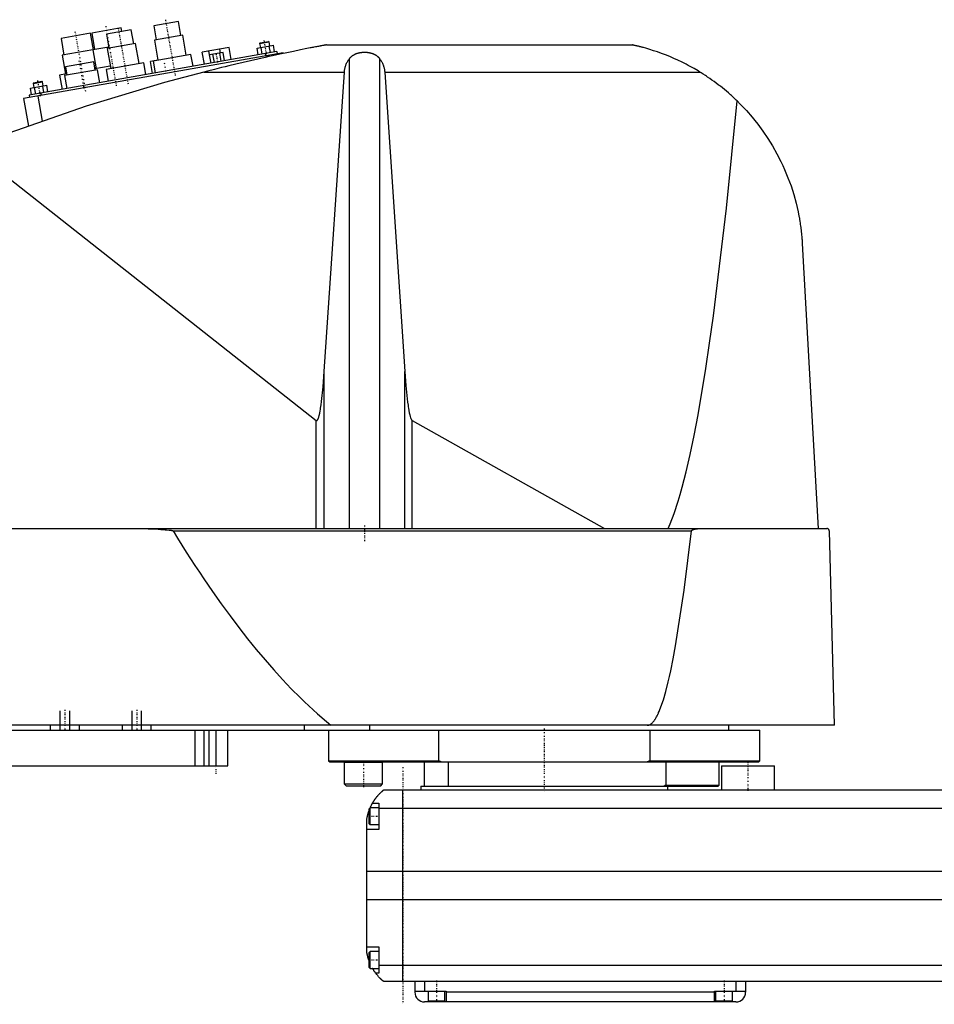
# Model space of a CAD drawing. Extents: x -1056 to 181, y -136 to 715.
# Tile 2 of 4: x -819 to -437, y -82 to 329. Entities that reach past the tile are written whole.
import ezdxf

# ---------------------------------------------------------------- set-up
doc = ezdxf.new("R2010")
doc.units = 0
doc.linetypes.add('CENTER', pattern=[1.5, 0.45, -0.5, 0.05, -0.5])
for name, color, linetype in [('AM_0', 7, 'CONTINUOUS'), ('AM_10', 7, 'CONTINUOUS'), ('AM_7', 7, 'CENTER')]:
    doc.layers.add(name, color=color, linetype=linetype)

msp = doc.modelspace()

# ---------------------------------------------------------------- linework, layer by layer
at = {"layer": 'AM_0', "color": 7, "linetype": 'CONTINUOUS'}
for p, q in [((-776.55, 325.6), (-788.86, 323.43)), ((-772.35, 324.82), (-782.69, 323)), ((-776.29, 324.13), (-776.55, 325.6)), ((-771.3, 318.91), (-772.35, 324.82)), ((-752.65, 328.29), (-762.99, 326.47)), ((-762.99, 326.47), (-761.95, 320.56)), ((-751.61, 322.39), (-752.65, 328.29)), ((-789.35, 323.35), (-801.66, 321.18)), ((-801.66, 321.18), (-800.44, 314.28)), ((-788.13, 316.45), (-789.35, 323.35)), ((-788.86, 323.43), (-787.64, 316.54)), ((-782.69, 323), (-781.65, 317.09)), ((-750.87, 322.52), (-762.69, 320.43)), ((-749.39, 314.15), (-750.87, 322.52)), ((-781.73, 317.58), (-788.38, 316.41)), ((-770.57, 319.04), (-782.38, 316.96)), ((-782.38, 316.96), (-780.91, 308.59)), ((-769.09, 310.67), (-770.57, 319.04)), ((-762.69, 320.43), (-761.21, 312.06)), ((-731.49, 317.4), (-742.71, 315.42)), ((-735.14, 315.14), (-735.42, 316.71)), ((-730.6, 312.38), (-731.49, 317.4)), ((-719.87, 317.12), (-713.05, 318.32)), ((-719.39, 314.36), (-719.87, 317.12)), ((-718.79, 319.08), (-714.85, 319.78)), ((-718.58, 319.37), (-718.79, 319.08)), ((-718.79, 319.08), (-718.48, 317.36)), ((-718.58, 319.37), (-715.14, 319.98)), ((-717.68, 314.66), (-718.17, 317.42)), ((-714.85, 319.78), (-715.14, 319.98)), ((-714.54, 318.06), (-714.85, 319.78)), ((-714.27, 315.26), (-714.75, 318.02)), ((-712.56, 315.56), (-713.05, 318.32)), ((-690.94, 318.5), (-563.33, 318.5)), ((-708.96, 315.18), (-817.29, 296.08)), ((-711.6, 315.73), (-815, 297.5)), ((-788.37, 316.41), (-801.18, 314.15)), ((-801.18, 314.15), (-799.79, 306.27)), ((-788.38, 316.41), (-786.99, 308.53)), ((-747.42, 314.49), (-763.18, 311.71)), ((-746.56, 309.57), (-747.42, 314.49)), ((-741.83, 310.4), (-742.71, 315.42)), ((-739.06, 310.89), (-739.95, 315.91)), ((-733.98, 315.34), (-739.67, 314.34)), ((-739.06, 310.89), (-739.67, 314.34)), ((-737.64, 311.14), (-738.24, 314.59)), ((-734.79, 311.64), (-735.4, 315.09)), ((-733.37, 311.89), (-733.98, 315.34)), ((-716.52, 314.86), (-716.35, 313.88)), ((-714.87, 314.14), (-714.78, 313.64)), ((-711.6, 315.73), (-711.42, 314.75)), ((-708.96, 315.18), (-708.91, 314.91)), ((-681.34, 116.6), (-681.34, 312.71)), ((-668.66, 116.6), (-668.66, 312.71)), ((-788, 311.4), (-799.82, 309.32)), ((-799.82, 309.32), (-799.21, 305.87)), ((-787.4, 307.95), (-788, 311.4)), ((-781.08, 309.57), (-787.49, 308.44)), ((-767.12, 311.02), (-782.88, 308.24)), ((-766.25, 306.1), (-767.12, 311.02)), ((-761.23, 312.16), (-764.38, 311.6)), ((-763.49, 306.58), (-764.38, 311.6)), ((-763.18, 311.71), (-762.31, 306.79)), ((-761.6, 311.99), (-761.61, 312.09)), ((-799.31, 306.36), (-802.25, 305.84)), ((-802.25, 305.84), (-801.21, 299.93)), ((-786.41, 308.13), (-800.2, 305.69)), ((-800.2, 305.69), (-799.24, 300.28)), ((-785.46, 302.71), (-786.41, 308.13)), ((-782.88, 308.24), (-782.01, 303.32)), ((-742.03, 307.16), (-683.43, 307.16)), ((-691.83, 182.23), (-683.43, 307.16)), ((-666.57, 307.16), (-535.05, 307.16)), ((-666.57, 307.16), (-658.17, 182.23)), ((-814.41, 300.44), (-807.59, 301.64)), ((-813.93, 297.69), (-814.41, 300.44)), ((-813.33, 302.41), (-809.39, 303.1)), ((-813.12, 302.7), (-813.33, 302.41)), ((-813.33, 302.41), (-813.02, 300.69)), ((-813.12, 302.7), (-809.68, 303.31)), ((-812.22, 297.99), (-812.71, 300.74)), ((-809.39, 303.1), (-809.68, 303.31)), ((-809.08, 301.38), (-809.39, 303.1)), ((-808.81, 298.59), (-809.3, 301.34)), ((-807.1, 298.89), (-807.59, 301.64)), ((-817.29, 296.08), (-815.26, 284.59)), ((-815, 297.5), (-814.83, 296.52)), ((-811.38, 297.12), (-809.53, 286.63)), ((-810.08, 298.37), (-809.9, 297.38)), ((-839.33, 275.44), (-695.22, 161.75)), ((-492.34, 235.56), (-485.65, 116.6)), ((-691.83, 116.6), (-691.83, 182.23)), ((-658.17, 116.6), (-658.17, 182.23)), ((-695.22, 116.6), (-695.22, 161.75)), ((-655.15, 161.71), (-574.82, 116.6)), ((-655.15, 116.6), (-655.15, 161.71)), ((-1052.45, 116.6), (-482.05, 116.6)), ((-754.88, 115.63), (-538.61, 115.63)), ((-478.96, 34.5), (-481.05, 115.63)), ((-478.96, 34.5), (-1055.5, 34.5)), ((-806, 32.5), (-806, 34.5)), ((-794, 32.5), (-794, 34.5)), ((-776, 32.5), (-776, 34.5)), ((-764, 32.5), (-764, 34.5)), ((-700, 32.5), (-700, 34.5)), ((-672.83, 32.5), (-672.83, 34.5)), ((-523, 32.5), (-523, 34.5)), ((-1050, 32.5), (-510, 32.5)), ((-745.84, 32.5), (-745.84, 17.5)), ((-742, 32.5), (-742, 17.5)), ((-740, 32.5), (-740, 17.5)), ((-737, 32.5), (-737, 17.5)), ((-732, 17.5), (-732, 32.5)), ((-690, 32.5), (-690, 19.7)), ((-644.02, 19.7), (-644.02, 32.5)), ((-555.98, 32.5), (-555.98, 19.7)), ((-510, 19.7), (-510, 32.5)), ((-1040, 17.5), (-732, 17.5)), ((-690, 19.7), (-689.5, 19.2)), ((-690, 19.7), (-644.02, 19.7)), ((-689.5, 19.2), (-510.5, 19.2)), ((-683.37, 19.19), (-683.45, 19.1)), ((-683.45, 19.1), (-683.45, 10)), ((-683.45, 19.1), (-667.45, 19.1)), ((-667.45, 19.1), (-667.55, 19.2)), ((-667.45, 10), (-667.45, 19.1)), ((-650, 9), (-650, 19.2)), ((-642.99, 19.2), (-644.02, 19.7)), ((-640, 9), (-640, 19.2)), ((-555.98, 19.7), (-557.01, 19.2)), ((-555.98, 19.7), (-510, 19.7)), ((-549.28, 19.2), (-549.28, 9.5)), ((-527, 9.5), (-527, 19.2)), ((-526, 17.5), (-526, 7.5)), ((-526, 17.5), (-504, 17.5)), ((-510.5, 19.2), (-510, 19.7)), ((-504, 7.5), (-504, 17.5)), ((-683.45, 10), (-682.65, 9.2)), ((-683.45, 10), (-667.45, 10)), ((-682.65, 9.2), (-668.25, 9.2)), ((-668.25, 9.2), (-667.45, 10)), ((-651.5, 9), (-651.5, 7.5)), ((-651.5, 9), (-527.5, 9)), ((-549.28, 9.5), (-550, 9)), ((-549.28, 9.5), (-527, 9.5)), ((-548.5, 7.5), (-548.5, 9)), ((-527.5, 9), (-527, 9.5)), ((-667, 7.5), (83, 7.5)), ((-659, -72.5), (-659, 7.5)), ((-669, 0), (-672.6, 0)), ((-672.6, -7), (-672.6, 0)), ((-671.65, 2), (-669, 2)), ((-669, 2), (-669, -9)), ((-672.6, 0), (-673, -0.4)), ((-673, -6.6), (-673, -0.4)), ((85, -0.2), (-669, -0.2)), ((-674, -60.5), (-674, -4.5)), ((-673, -6.6), (-672.6, -7)), ((-672.6, -7), (-669, -7)), ((-669, -9), (-674, -9)), ((90, -26.54), (-674, -26.54)), ((90, -38.4), (-674, -38.4)), ((-674, -58), (-669, -58)), ((-672.6, -60), (-673, -60.4)), ((-673, -66.6), (-673, -60.4)), ((-669, -60), (-672.6, -60)), ((-672.6, -67), (-672.6, -60)), ((-669, -58), (-669, -69)), ((-673, -66.6), (-672.6, -67)), ((-672.6, -67), (-669, -67)), ((-669, -69), (-670.34, -69)), ((85, -65.78), (-669, -65.78)), ((83, -72.5), (-667, -72.5)), ((-654, -72.5), (-654, -77)), ((-650, -72.5), (-650, -76.5)), ((-520, -72.5), (-520, -76.5)), ((-516, -72.5), (-516, -77)), ((-654, -76.5), (-641, -76.5)), ((-648.5, -76.5), (-648.5, -80.5)), ((-641.5, -80.5), (-641.5, -76.5)), ((-641, -76.5), (-641, -81)), ((-529, -77), (-641, -77)), ((-529, -76.5), (-516, -76.5)), ((-529, -81), (-529, -76.5)), ((-528.5, -76.5), (-528.5, -80.5)), ((-521.5, -80.5), (-521.5, -76.5)), ((-520, -81), (-650, -81)), ((-648.5, -80.5), (-641.5, -80.5)), ((-645, -81), (-645, -80.5)), ((-528.5, -80.5), (-521.5, -80.5)), ((-525, -81), (-525, -80.5))]:
    msp.add_line(p, q, dxfattribs=at)
for points in [[(-690.94, 318.5, 0), (-690.94, 318.5, 0), (-690.94, 318.5, 0), (-690.94, 318.5, 0), (-690.95, 318.5, 0), (-690.95, 318.5, 0), (-690.96, 318.49, 0), (-690.98, 318.49, 0), (-691, 318.49, 0), (-691.02, 318.48, 0), (-691.04, 318.48, 0), (-691.05, 318.48, 0), (-691.06, 318.48, 0), (-691.09, 318.47, 0), (-691.12, 318.47, 0), (-691.15, 318.46, 0), (-691.19, 318.45, 0), (-691.22, 318.45, 0), (-691.24, 318.44, 0), (-691.26, 318.44, 0), (-691.3, 318.43, 0), (-691.35, 318.42, 0), (-691.37, 318.42, 0), (-691.39, 318.41, 0), (-691.44, 318.41, 0), (-691.48, 318.4, 0), (-691.51, 318.39, 0), (-691.53, 318.39, 0), (-691.58, 318.38, 0), (-691.64, 318.37, 0), (-691.69, 318.36, 0), (-691.74, 318.35, 0), (-691.8, 318.34, 0), (-691.83, 318.33, 0), (-691.86, 318.33, 0), (-691.91, 318.32, 0), (-691.97, 318.31, 0), (-692.03, 318.29, 0), (-692.08, 318.28, 0), (-692.14, 318.27, 0), (-692.17, 318.27, 0), (-692.2, 318.26, 0), (-692.26, 318.25, 0), (-692.32, 318.24, 0), (-692.53, 318.2, 0), (-692.91, 318.13, 0), (-693.31, 318.05, 0), (-693.52, 318.01, 0), (-693.73, 317.97, 0), (-694.16, 317.89, 0), (-694.6, 317.8, 0), (-695.06, 317.71, 0), (-695.52, 317.63, 0), (-695.99, 317.53, 0), (-696.22, 317.49, 0), (-696.46, 317.44, 0), (-696.93, 317.35, 0), (-697.41, 317.26, 0), (-697.64, 317.21, 0), (-699.05, 316.93, 0), (-701.78, 316.39, 0), (-704.59, 315.81, 0), (-707.47, 315.21, 0), (-710.41, 314.59, 0), (-713.39, 313.95, 0), (-714.9, 313.62, 0), (-716.41, 313.28, 0), (-719.46, 312.6, 0), (-722.52, 311.91, 0), (-725.58, 311.19, 0), (-728.64, 310.47, 0), (-731.68, 309.74, 0), (-733.19, 309.37, 0), (-734.69, 309.01, 0), (-737.67, 308.27, 0), (-740.59, 307.53, 0), (-742.03, 307.16, 0)], [(-535.05, 307.16, 0), (-535.83, 307.64, 0), (-537.44, 308.58, 0), (-539.09, 309.5, 0), (-539.92, 309.95, 0), (-540.77, 310.4, 0), (-542.47, 311.26, 0), (-544.2, 312.08, 0), (-545.93, 312.87, 0), (-547.66, 313.61, 0), (-549.37, 314.3, 0), (-550.23, 314.63, 0), (-551.07, 314.95, 0), (-552.74, 315.54, 0), (-554.36, 316.09, 0), (-555.96, 316.59, 0), (-557.62, 317.08, 0), (-558.6, 317.35, 0), (-558.87, 317.42, 0), (-559.14, 317.5, 0), (-559.28, 317.53, 0), (-559.41, 317.57, 0), (-559.68, 317.64, 0), (-559.94, 317.7, 0), (-560.07, 317.74, 0), (-560.2, 317.77, 0), (-560.46, 317.83, 0), (-560.71, 317.9, 0), (-560.83, 317.93, 0), (-560.95, 317.96, 0), (-561.19, 318.01, 0), (-561.42, 318.07, 0), (-561.65, 318.12, 0), (-561.86, 318.17, 0), (-562.07, 318.22, 0), (-562.18, 318.24, 0), (-562.28, 318.27, 0), (-562.48, 318.31, 0), (-562.67, 318.36, 0), (-562.78, 318.38, 0), (-562.8, 318.39, 0), (-562.83, 318.39, 0), (-562.84, 318.39, 0), (-562.86, 318.4, 0), (-562.89, 318.4, 0), (-562.91, 318.41, 0), (-562.94, 318.41, 0), (-562.96, 318.42, 0), (-562.99, 318.42, 0), (-563, 318.43, 0), (-563.01, 318.43, 0), (-563.03, 318.44, 0), (-563.05, 318.44, 0), (-563.07, 318.44, 0), (-563.1, 318.45, 0), (-563.12, 318.45, 0), (-563.13, 318.46, 0), (-563.13, 318.46, 0), (-563.15, 318.46, 0), (-563.17, 318.47, 0), (-563.18, 318.47, 0), (-563.19, 318.47, 0), (-563.2, 318.47, 0), (-563.22, 318.48, 0), (-563.22, 318.48, 0), (-563.23, 318.48, 0), (-563.24, 318.48, 0), (-563.26, 318.48, 0), (-563.27, 318.49, 0), (-563.28, 318.49, 0), (-563.29, 318.49, 0), (-563.29, 318.49, 0), (-563.3, 318.49, 0), (-563.3, 318.49, 0), (-563.31, 318.5, 0), (-563.32, 318.5, 0), (-563.32, 318.5, 0), (-563.33, 318.5, 0), (-563.33, 318.5, 0), (-563.33, 318.5, 0), (-563.33, 318.5, 0), (-563.33, 318.5, 0), (-563.33, 318.5, 0)], [(-683.43, 307.16, 0), (-683.42, 307.32, 0), (-683.39, 307.65, 0), (-683.34, 307.97, 0), (-683.32, 308.13, 0), (-683.29, 308.3, 0), (-683.22, 308.62, 0), (-683.15, 308.94, 0), (-683.06, 309.26, 0), (-682.97, 309.57, 0), (-682.86, 309.89, 0), (-682.8, 310.04, 0), (-682.74, 310.2, 0), (-682.61, 310.51, 0), (-682.48, 310.81, 0), (-682.33, 311.11, 0), (-682.17, 311.41, 0), (-682, 311.71, 0), (-681.92, 311.86, 0), (-681.83, 312, 0), (-681.64, 312.29, 0), (-681.44, 312.57, 0), (-681.34, 312.71, 0)], [(-681.34, 312.71, 0), (-681.3, 312.76, 0), (-681.23, 312.86, 0), (-681.15, 312.95, 0), (-681.11, 313, 0), (-681.07, 313.05, 0), (-680.99, 313.14, 0), (-680.91, 313.24, 0), (-680.82, 313.33, 0), (-680.73, 313.42, 0), (-680.63, 313.51, 0), (-680.59, 313.56, 0), (-680.54, 313.6, 0), (-680.44, 313.69, 0), (-680.34, 313.77, 0), (-680.24, 313.85, 0), (-680.14, 313.93, 0), (-680.03, 314.01, 0), (-679.98, 314.05, 0), (-679.93, 314.09, 0), (-679.82, 314.16, 0), (-679.71, 314.23, 0), (-679.66, 314.26, 0), (-679.6, 314.3, 0), (-679.49, 314.36, 0), (-679.39, 314.42, 0), (-679.33, 314.45, 0), (-679.28, 314.48, 0), (-679.17, 314.54, 0), (-679.05, 314.59, 0), (-678.94, 314.65, 0), (-678.82, 314.7, 0), (-678.7, 314.75, 0), (-678.64, 314.78, 0), (-678.58, 314.8, 0), (-678.46, 314.85, 0), (-678.33, 314.9, 0), (-678.21, 314.94, 0), (-678.08, 314.99, 0), (-677.95, 315.03, 0), (-677.88, 315.05, 0), (-677.81, 315.07, 0), (-677.68, 315.1, 0), (-677.55, 315.14, 0), (-677.41, 315.17, 0), (-677.28, 315.2, 0), (-677.14, 315.23, 0), (-677.07, 315.25, 0), (-677, 315.26, 0), (-676.86, 315.28, 0), (-676.72, 315.31, 0), (-676.59, 315.33, 0), (-676.45, 315.35, 0), (-676.31, 315.37, 0), (-676.24, 315.37, 0), (-676.17, 315.38, 0), (-676.03, 315.4, 0), (-675.89, 315.41, 0), (-675.75, 315.42, 0), (-675.61, 315.43, 0), (-675.47, 315.43, 0), (-675.41, 315.44, 0), (-675.34, 315.44, 0), (-675.2, 315.44, 0), (-675.07, 315.44, 0), (-675, 315.44, 0), (-674.93, 315.44, 0), (-674.8, 315.44, 0), (-674.66, 315.44, 0), (-674.59, 315.44, 0), (-674.53, 315.43, 0), (-674.39, 315.43, 0), (-674.25, 315.42, 0), (-674.11, 315.41, 0), (-673.97, 315.4, 0), (-673.83, 315.38, 0), (-673.76, 315.37, 0), (-673.69, 315.37, 0), (-673.55, 315.35, 0), (-673.41, 315.33, 0), (-673.28, 315.31, 0), (-673.14, 315.28, 0), (-673, 315.26, 0), (-672.93, 315.25, 0), (-672.86, 315.23, 0), (-672.72, 315.2, 0), (-672.59, 315.17, 0), (-672.45, 315.14, 0), (-672.32, 315.1, 0), (-672.19, 315.07, 0), (-672.12, 315.05, 0), (-672.05, 315.03, 0), (-671.92, 314.99, 0), (-671.79, 314.94, 0), (-671.67, 314.9, 0), (-671.54, 314.85, 0), (-671.42, 314.8, 0), (-671.36, 314.78, 0), (-671.3, 314.75, 0), (-671.18, 314.7, 0), (-671.06, 314.65, 0), (-670.95, 314.59, 0), (-670.83, 314.54, 0), (-670.72, 314.48, 0), (-670.67, 314.45, 0), (-670.61, 314.42, 0), (-670.51, 314.36, 0), (-670.4, 314.3, 0), (-670.34, 314.26, 0), (-670.29, 314.23, 0), (-670.18, 314.16, 0), (-670.07, 314.09, 0), (-670.02, 314.05, 0), (-669.97, 314.01, 0), (-669.86, 313.93, 0), (-669.76, 313.85, 0), (-669.66, 313.77, 0), (-669.56, 313.69, 0), (-669.46, 313.6, 0), (-669.41, 313.56, 0), (-669.37, 313.51, 0), (-669.27, 313.42, 0), (-669.18, 313.33, 0), (-669.09, 313.24, 0), (-669.01, 313.14, 0), (-668.93, 313.05, 0), (-668.89, 313, 0), (-668.85, 312.95, 0), (-668.77, 312.86, 0), (-668.7, 312.76, 0), (-668.66, 312.71, 0)], [(-668.66, 312.71, 0), (-668.56, 312.57, 0), (-668.36, 312.29, 0), (-668.17, 312, 0), (-668.08, 311.86, 0), (-668, 311.71, 0), (-667.83, 311.41, 0), (-667.67, 311.11, 0), (-667.52, 310.81, 0), (-667.39, 310.51, 0), (-667.26, 310.2, 0), (-667.2, 310.04, 0), (-667.14, 309.89, 0), (-667.03, 309.57, 0), (-666.94, 309.26, 0), (-666.85, 308.94, 0), (-666.78, 308.62, 0), (-666.71, 308.3, 0), (-666.68, 308.13, 0), (-666.66, 307.97, 0), (-666.61, 307.65, 0), (-666.58, 307.32, 0), (-666.57, 307.16, 0)], [(-742.03, 307.16, 0), (-758.52, 302.74, 0), (-791.19, 292.86, 0), (-823.4, 281.59, 0), (-839.33, 275.44, 0)], [(-519.53, 295.09, 0), (-519.92, 295.47, 0), (-520.71, 296.22, 0), (-521.52, 296.97, 0), (-521.92, 297.33, 0), (-522.33, 297.7, 0), (-523.15, 298.42, 0), (-523.98, 299.14, 0), (-524.82, 299.84, 0), (-525.67, 300.53, 0), (-526.53, 301.21, 0), (-526.96, 301.55, 0), (-527.39, 301.89, 0), (-528.26, 302.55, 0), (-529.14, 303.2, 0), (-530.03, 303.84, 0), (-530.93, 304.47, 0), (-531.83, 305.08, 0), (-532.28, 305.39, 0), (-532.74, 305.69, 0), (-533.66, 306.29, 0), (-534.58, 306.87, 0), (-535.05, 307.16, 0)], [(-548.33, 116.6, 0), (-547.49, 118.52, 0), (-545.8, 122.91, 0), (-544.12, 128.01, 0), (-543.28, 130.82, 0), (-542.45, 133.82, 0), (-540.78, 140.33, 0), (-539.13, 147.55, 0), (-537.48, 155.47, 0), (-535.84, 164.08, 0), (-534.22, 173.39, 0), (-533.41, 178.3, 0), (-532.61, 183.38, 0), (-531.01, 194.05, 0), (-529.42, 205.39, 0), (-524, 250.31, 0), (-519.53, 295.09, 0)], [(-519.53, 295.09, 0), (-518.22, 293.79, 0), (-515.68, 291.12, 0), (-513.25, 288.34, 0), (-512.07, 286.91, 0), (-510.93, 285.46, 0), (-508.74, 282.49, 0), (-506.67, 279.43, 0), (-504.72, 276.3, 0), (-502.91, 273.09, 0), (-501.24, 269.81, 0), (-500.45, 268.14, 0), (-499.7, 266.46, 0), (-498.3, 263.06, 0), (-497.03, 259.6, 0), (-495.91, 256.08, 0), (-494.93, 252.5, 0), (-494.09, 248.86, 0), (-493.73, 247.01, 0), (-493.67, 246.71, 0), (-493.56, 246.09, 0), (-493.45, 245.46, 0), (-493.4, 245.15, 0), (-493.35, 244.84, 0), (-493.25, 244.21, 0), (-493.16, 243.59, 0), (-493.07, 242.96, 0), (-492.98, 242.33, 0), (-492.9, 241.69, 0), (-492.86, 241.37, 0), (-492.82, 241.06, 0), (-492.75, 240.42, 0), (-492.68, 239.78, 0), (-492.62, 239.13, 0), (-492.56, 238.49, 0), (-492.5, 237.84, 0), (-492.47, 237.52, 0), (-492.45, 237.19, 0), (-492.4, 236.54, 0), (-492.36, 235.89, 0), (-492.34, 235.56, 0)], [(-695.22, 161.75, 0), (-695.21, 161.75, 0), (-695.21, 161.75, 0), (-695.2, 161.74, 0), (-695.2, 161.74, 0), (-695.2, 161.74, 0), (-695.19, 161.73, 0), (-695.19, 161.73, 0), (-695.18, 161.73, 0), (-695.17, 161.72, 0), (-695.17, 161.72, 0), (-695.17, 161.72, 0), (-695.16, 161.71, 0), (-695.16, 161.71, 0), (-695.15, 161.71, 0), (-695.15, 161.71, 0), (-695.14, 161.7, 0), (-695.14, 161.7, 0), (-695.13, 161.7, 0), (-695.13, 161.7, 0), (-695.12, 161.69, 0), (-695.12, 161.69, 0), (-695.12, 161.69, 0), (-695.11, 161.69, 0), (-695.11, 161.69, 0), (-695.1, 161.68, 0), (-695.1, 161.68, 0), (-695.1, 161.68, 0), (-695.09, 161.68, 0), (-695.08, 161.68, 0), (-695.08, 161.68, 0), (-695.07, 161.68, 0), (-695.07, 161.67, 0), (-695.07, 161.67, 0), (-695.06, 161.67, 0), (-695.06, 161.67, 0), (-695.05, 161.67, 0), (-695.05, 161.67, 0), (-695.04, 161.67, 0), (-695.03, 161.67, 0), (-695.03, 161.67, 0), (-695.03, 161.67, 0), (-695.02, 161.67, 0), (-695.02, 161.67, 0), (-695.01, 161.67, 0), (-695.01, 161.67, 0), (-695, 161.67, 0), (-695, 161.67, 0), (-694.99, 161.67, 0), (-694.99, 161.67, 0), (-694.98, 161.67, 0), (-694.98, 161.67, 0), (-694.97, 161.67, 0), (-694.97, 161.67, 0), (-694.96, 161.67, 0), (-694.96, 161.67, 0), (-694.96, 161.67, 0), (-694.95, 161.67, 0), (-694.94, 161.67, 0), (-694.94, 161.67, 0), (-694.93, 161.67, 0), (-694.93, 161.68, 0), (-694.93, 161.68, 0), (-694.92, 161.68, 0), (-694.92, 161.68, 0), (-694.91, 161.68, 0), (-694.91, 161.68, 0), (-694.9, 161.68, 0), (-694.9, 161.68, 0), (-694.9, 161.69, 0), (-694.89, 161.69, 0), (-694.89, 161.69, 0), (-694.88, 161.69, 0), (-694.88, 161.69, 0), (-694.87, 161.7, 0), (-694.87, 161.7, 0), (-694.86, 161.7, 0), (-694.86, 161.7, 0), (-694.85, 161.7, 0), (-694.85, 161.71, 0), (-694.84, 161.71, 0), (-694.84, 161.71, 0), (-694.83, 161.72, 0), (-694.83, 161.72, 0), (-694.83, 161.72, 0), (-694.82, 161.72, 0), (-694.81, 161.73, 0), (-694.81, 161.73, 0), (-694.8, 161.74, 0), (-694.8, 161.74, 0), (-694.79, 161.74, 0), (-694.79, 161.74, 0), (-694.79, 161.75, 0), (-694.78, 161.75, 0), (-694.78, 161.76, 0), (-694.77, 161.76, 0), (-694.76, 161.77, 0), (-694.76, 161.77, 0), (-694.76, 161.77, 0), (-694.75, 161.78, 0), (-694.75, 161.78, 0), (-694.73, 161.8, 0), (-694.71, 161.82, 0), (-694.69, 161.84, 0), (-694.66, 161.88, 0), (-694.63, 161.92, 0), (-694.61, 161.94, 0), (-694.59, 161.97, 0), (-694.56, 162.02, 0), (-694.52, 162.08, 0), (-694.51, 162.11, 0), (-694.49, 162.14, 0), (-694.46, 162.2, 0), (-694.42, 162.27, 0), (-694.39, 162.34, 0), (-694.36, 162.42, 0), (-694.32, 162.5, 0), (-694.31, 162.54, 0), (-694.29, 162.59, 0), (-694.26, 162.67, 0), (-694.22, 162.77, 0), (-694.11, 163.13, 0), (-693.91, 163.86, 0), (-693.71, 164.73, 0), (-693.52, 165.75, 0), (-693.42, 166.32, 0), (-693.32, 166.92, 0), (-693.13, 168.22, 0), (-692.95, 169.66, 0), (-692.32, 175.77, 0), (-691.83, 182.23, 0)], [(-658.17, 182.23, 0), (-657.73, 176.38, 0), (-657.17, 170.69, 0), (-657.01, 169.31, 0), (-656.84, 168.04, 0), (-656.76, 167.44, 0), (-656.67, 166.88, 0), (-656.5, 165.83, 0), (-656.32, 164.9, 0), (-656.15, 164.08, 0), (-655.97, 163.38, 0), (-655.79, 162.8, 0), (-655.7, 162.56, 0), (-655.68, 162.52, 0), (-655.65, 162.44, 0), (-655.62, 162.37, 0), (-655.61, 162.34, 0), (-655.59, 162.31, 0), (-655.56, 162.24, 0), (-655.53, 162.18, 0), (-655.5, 162.13, 0), (-655.47, 162.07, 0), (-655.44, 162.02, 0), (-655.43, 162, 0), (-655.41, 161.98, 0), (-655.38, 161.93, 0), (-655.35, 161.89, 0), (-655.32, 161.85, 0), (-655.29, 161.82, 0), (-655.26, 161.79, 0), (-655.25, 161.78, 0), (-655.23, 161.76, 0), (-655.21, 161.75, 0), (-655.21, 161.74, 0), (-655.2, 161.74, 0), (-655.2, 161.74, 0), (-655.2, 161.74, 0), (-655.19, 161.73, 0), (-655.19, 161.73, 0), (-655.18, 161.73, 0), (-655.18, 161.72, 0), (-655.17, 161.72, 0), (-655.17, 161.72, 0), (-655.17, 161.72, 0), (-655.16, 161.71, 0), (-655.16, 161.71, 0), (-655.15, 161.71, 0)], [(-775.92, 116.6, 0), (-772.51, 116.59, 0), (-765.33, 116.45, 0), (-761.14, 116.3, 0), (-759.97, 116.24, 0), (-758.82, 116.17, 0), (-758.26, 116.13, 0), (-757.7, 116.09, 0), (-756.58, 115.98, 0), (-755.89, 115.9, 0), (-755.7, 115.87, 0), (-755.5, 115.83, 0), (-755.41, 115.82, 0), (-755.31, 115.8, 0), (-755.21, 115.77, 0), (-755.18, 115.76, 0), (-755.15, 115.76, 0), (-755.13, 115.75, 0), (-755.12, 115.75, 0), (-755.09, 115.74, 0), (-755.06, 115.73, 0), (-755.03, 115.72, 0), (-755, 115.71, 0), (-754.97, 115.69, 0), (-754.95, 115.69, 0), (-754.95, 115.68, 0), (-754.94, 115.68, 0), (-754.94, 115.68, 0), (-754.94, 115.68, 0), (-754.94, 115.68, 0), (-754.93, 115.67, 0), (-754.93, 115.67, 0), (-754.92, 115.67, 0), (-754.92, 115.66, 0), (-754.91, 115.66, 0), (-754.91, 115.66, 0), (-754.91, 115.66, 0), (-754.9, 115.66, 0), (-754.9, 115.65, 0), (-754.9, 115.65, 0), (-754.89, 115.65, 0), (-754.89, 115.64, 0), (-754.89, 115.64, 0), (-754.89, 115.64, 0), (-754.88, 115.63, 0), (-754.88, 115.63, 0), (-754.88, 115.63, 0), (-754.88, 115.63, 0), (-754.88, 115.63, 0), (-754.88, 115.63, 0), (-754.88, 115.63, 0), (-754.88, 115.63, 0), (-754.88, 115.63, 0)], [(-754.88, 115.63, 0), (-753.05, 112.65, 0), (-749.4, 106.81, 0), (-745.75, 101.13, 0), (-743.92, 98.36, 0), (-742.09, 95.63, 0), (-738.44, 90.29, 0), (-734.79, 85.12, 0), (-731.13, 80.11, 0), (-727.48, 75.27, 0), (-723.83, 70.6, 0), (-722, 68.32, 0), (-720.17, 66.09, 0), (-716.52, 61.75, 0), (-712.86, 57.57, 0), (-709.21, 53.57, 0), (-705.56, 49.73, 0), (-701.9, 46.05, 0), (-700.07, 44.28, 0), (-698.25, 42.54, 0), (-694.59, 39.2, 0), (-690.94, 36.03, 0), (-689.11, 34.5, 0)], [(-557, 34.5, 0), (-556.99, 34.5, 0), (-556.96, 34.5, 0), (-556.93, 34.5, 0), (-556.91, 34.5, 0), (-556.9, 34.5, 0), (-556.87, 34.5, 0), (-556.84, 34.51, 0), (-556.81, 34.51, 0), (-556.79, 34.51, 0), (-556.76, 34.51, 0), (-556.74, 34.52, 0), (-556.73, 34.52, 0), (-556.7, 34.52, 0), (-556.67, 34.53, 0), (-556.64, 34.53, 0), (-556.61, 34.54, 0), (-556.58, 34.54, 0), (-556.57, 34.54, 0), (-556.56, 34.55, 0), (-556.53, 34.55, 0), (-556.5, 34.56, 0), (-556.48, 34.56, 0), (-556.47, 34.57, 0), (-556.44, 34.57, 0), (-556.41, 34.58, 0), (-556.4, 34.59, 0), (-556.38, 34.59, 0), (-556.36, 34.6, 0), (-556.33, 34.61, 0), (-556.3, 34.62, 0), (-556.27, 34.63, 0), (-556.24, 34.64, 0), (-556.23, 34.64, 0), (-556.21, 34.65, 0), (-556.18, 34.66, 0), (-556.16, 34.67, 0), (-556.05, 34.71, 0), (-555.88, 34.8, 0), (-555.71, 34.89, 0), (-555.54, 35, 0), (-555.45, 35.07, 0), (-555.37, 35.13, 0), (-555.2, 35.27, 0), (-555.02, 35.42, 0), (-554.85, 35.59, 0), (-554.68, 35.77, 0), (-554.51, 35.97, 0), (-554.42, 36.07, 0), (-554.34, 36.18, 0), (-554.16, 36.4, 0), (-553.99, 36.64, 0), (-553.91, 36.76, 0), (-553.82, 36.89, 0), (-553.65, 37.16, 0), (-553.48, 37.44, 0), (-553.39, 37.58, 0), (-553.31, 37.73, 0), (-553.13, 38.04, 0), (-552.96, 38.36, 0), (-552.79, 38.69, 0), (-552.62, 39.04, 0), (-552.45, 39.41, 0), (-552.36, 39.59, 0), (-552.28, 39.78, 0), (-552.11, 40.17, 0), (-551.93, 40.58, 0), (-551.33, 42.11, 0), (-550.31, 45.12, 0), (-549.28, 48.64, 0), (-548.25, 52.66, 0), (-547.74, 54.85, 0), (-547.23, 57.17, 0), (-546.21, 62.19, 0), (-545.19, 67.7, 0), (-541.63, 90.92, 0), (-538.61, 115.63, 0)], [(-538.61, 115.63, 0), (-538.61, 115.63, 0), (-538.61, 115.64, 0), (-538.61, 115.64, 0), (-538.61, 115.65, 0), (-538.61, 115.65, 0), (-538.6, 115.65, 0), (-538.6, 115.66, 0), (-538.6, 115.67, 0), (-538.6, 115.67, 0), (-538.6, 115.68, 0), (-538.6, 115.68, 0), (-538.6, 115.68, 0), (-538.59, 115.69, 0), (-538.59, 115.7, 0), (-538.59, 115.7, 0), (-538.59, 115.71, 0), (-538.58, 115.71, 0), (-538.58, 115.72, 0), (-538.58, 115.72, 0), (-538.58, 115.73, 0), (-538.58, 115.73, 0), (-538.57, 115.73, 0), (-538.57, 115.74, 0), (-538.57, 115.74, 0), (-538.57, 115.75, 0), (-538.56, 115.75, 0), (-538.56, 115.75, 0), (-538.56, 115.76, 0), (-538.55, 115.76, 0), (-538.55, 115.77, 0), (-538.55, 115.77, 0), (-538.54, 115.78, 0), (-538.54, 115.78, 0), (-538.54, 115.78, 0), (-538.54, 115.79, 0), (-538.53, 115.79, 0), (-538.52, 115.81, 0), (-538.49, 115.84, 0), (-538.47, 115.86, 0), (-538.44, 115.88, 0), (-538.42, 115.9, 0), (-538.41, 115.91, 0), (-538.38, 115.93, 0), (-538.35, 115.95, 0), (-538.31, 115.97, 0), (-538.28, 115.99, 0), (-538.25, 116.01, 0), (-538.23, 116.02, 0), (-538.21, 116.03, 0), (-538.18, 116.05, 0), (-538.15, 116.06, 0), (-538.13, 116.07, 0), (-538.11, 116.08, 0), (-538.08, 116.09, 0), (-538.04, 116.11, 0), (-538.03, 116.11, 0), (-538.01, 116.12, 0), (-537.98, 116.13, 0), (-537.94, 116.15, 0), (-537.83, 116.19, 0), (-537.62, 116.26, 0), (-537.41, 116.31, 0), (-537.19, 116.36, 0), (-536.97, 116.41, 0), (-536.85, 116.43, 0), (-536.74, 116.45, 0), (-536.51, 116.48, 0), (-536.29, 116.51, 0), (-536.06, 116.54, 0), (-535.83, 116.56, 0), (-535.61, 116.58, 0), (-535.5, 116.58, 0), (-535.38, 116.59, 0), (-535.17, 116.6, 0), (-534.95, 116.6, 0), (-534.85, 116.6, 0)], [(-481.05, 115.63, 0), (-481.05, 115.63, 0), (-481.05, 115.63, 0), (-481.05, 115.64, 0), (-481.05, 115.64, 0), (-481.05, 115.64, 0), (-481.05, 115.65, 0), (-481.05, 115.66, 0), (-481.05, 115.66, 0), (-481.05, 115.67, 0), (-481.05, 115.67, 0), (-481.05, 115.67, 0), (-481.05, 115.68, 0), (-481.05, 115.68, 0), (-481.05, 115.69, 0), (-481.05, 115.69, 0), (-481.05, 115.7, 0), (-481.06, 115.7, 0), (-481.06, 115.71, 0), (-481.06, 115.71, 0), (-481.06, 115.71, 0), (-481.06, 115.72, 0), (-481.06, 115.72, 0), (-481.06, 115.73, 0), (-481.06, 115.73, 0), (-481.06, 115.74, 0), (-481.06, 115.74, 0), (-481.06, 115.74, 0), (-481.06, 115.75, 0), (-481.06, 115.75, 0), (-481.06, 115.76, 0), (-481.06, 115.76, 0), (-481.06, 115.77, 0), (-481.06, 115.77, 0), (-481.06, 115.77, 0), (-481.07, 115.78, 0), (-481.07, 115.78, 0), (-481.07, 115.8, 0), (-481.08, 115.82, 0), (-481.08, 115.85, 0), (-481.09, 115.87, 0), (-481.09, 115.88, 0), (-481.09, 115.89, 0), (-481.1, 115.92, 0), (-481.11, 115.94, 0), (-481.12, 115.96, 0), (-481.12, 115.98, 0), (-481.13, 116, 0), (-481.14, 116.01, 0), (-481.14, 116.01, 0), (-481.15, 116.03, 0), (-481.16, 116.05, 0), (-481.16, 116.06, 0), (-481.17, 116.07, 0), (-481.17, 116.08, 0), (-481.18, 116.1, 0), (-481.19, 116.1, 0), (-481.19, 116.11, 0), (-481.2, 116.13, 0), (-481.21, 116.14, 0), (-481.24, 116.18, 0), (-481.29, 116.25, 0), (-481.34, 116.31, 0), (-481.4, 116.36, 0), (-481.46, 116.41, 0), (-481.49, 116.43, 0), (-481.52, 116.45, 0), (-481.58, 116.48, 0), (-481.64, 116.51, 0), (-481.71, 116.54, 0), (-481.77, 116.56, 0), (-481.83, 116.58, 0), (-481.86, 116.58, 0), (-481.89, 116.59, 0), (-481.96, 116.6, 0), (-482.02, 116.6, 0), (-482.05, 116.6, 0)], [(-671.65, 2, 0), (-671.62, 2.05, 0), (-671.57, 2.14, 0), (-671.52, 2.23, 0), (-671.49, 2.27, 0), (-671.46, 2.32, 0), (-671.41, 2.41, 0), (-671.35, 2.5, 0), (-671.3, 2.59, 0), (-671.24, 2.68, 0), (-671.19, 2.76, 0), (-671.16, 2.81, 0), (-671.13, 2.85, 0), (-671.07, 2.94, 0), (-671.02, 3.03, 0), (-670.96, 3.11, 0), (-670.9, 3.2, 0), (-670.85, 3.28, 0), (-670.82, 3.33, 0), (-670.79, 3.37, 0), (-670.73, 3.45, 0), (-670.67, 3.53, 0), (-670.64, 3.58, 0), (-670.62, 3.62, 0), (-670.56, 3.7, 0), (-670.5, 3.78, 0), (-670.47, 3.82, 0), (-670.44, 3.86, 0), (-670.38, 3.94, 0), (-670.33, 4.01, 0), (-670.27, 4.09, 0), (-670.21, 4.17, 0), (-670.15, 4.24, 0), (-670.12, 4.28, 0), (-670.1, 4.32, 0), (-670.04, 4.39, 0), (-669.98, 4.46, 0), (-669.92, 4.54, 0), (-669.87, 4.61, 0), (-669.81, 4.68, 0), (-669.78, 4.71, 0), (-669.75, 4.75, 0), (-669.69, 4.82, 0), (-669.64, 4.89, 0), (-669.58, 4.95, 0), (-669.52, 5.02, 0), (-669.47, 5.08, 0), (-669.44, 5.12, 0), (-669.41, 5.15, 0), (-669.36, 5.21, 0), (-669.3, 5.28, 0), (-669.25, 5.34, 0), (-669.19, 5.4, 0), (-669.14, 5.46, 0), (-669.11, 5.49, 0), (-669.08, 5.52, 0), (-669.03, 5.58, 0), (-668.97, 5.64, 0), (-668.92, 5.7, 0), (-668.87, 5.75, 0), (-668.81, 5.81, 0), (-668.79, 5.84, 0), (-668.76, 5.87, 0), (-668.71, 5.92, 0), (-668.66, 5.98, 0), (-668.63, 6, 0), (-668.6, 6.03, 0), (-668.55, 6.08, 0), (-668.5, 6.13, 0), (-668.48, 6.16, 0), (-668.45, 6.18, 0), (-668.4, 6.23, 0), (-668.35, 6.28, 0), (-668.3, 6.33, 0), (-668.25, 6.38, 0), (-668.2, 6.43, 0), (-668.18, 6.45, 0), (-668.16, 6.47, 0), (-668.11, 6.52, 0), (-668.06, 6.56, 0), (-668.02, 6.61, 0), (-667.97, 6.65, 0), (-667.93, 6.69, 0), (-667.9, 6.71, 0), (-667.88, 6.73, 0), (-667.84, 6.77, 0), (-667.8, 6.81, 0), (-667.75, 6.85, 0), (-667.71, 6.88, 0), (-667.67, 6.92, 0), (-667.66, 6.94, 0), (-667.64, 6.95, 0), (-667.6, 6.99, 0), (-667.56, 7.02, 0), (-667.53, 7.05, 0), (-667.49, 7.08, 0), (-667.46, 7.11, 0), (-667.44, 7.13, 0), (-667.43, 7.14, 0), (-667.39, 7.17, 0), (-667.36, 7.19, 0), (-667.34, 7.22, 0), (-667.31, 7.24, 0), (-667.28, 7.27, 0), (-667.27, 7.28, 0), (-667.25, 7.29, 0), (-667.23, 7.31, 0), (-667.21, 7.33, 0), (-667.2, 7.34, 0), (-667.18, 7.35, 0), (-667.16, 7.36, 0), (-667.14, 7.38, 0), (-667.13, 7.39, 0), (-667.13, 7.4, 0), (-667.11, 7.41, 0), (-667.09, 7.42, 0), (-667.08, 7.44, 0), (-667.06, 7.45, 0), (-667.05, 7.46, 0), (-667.05, 7.46, 0), (-667.04, 7.47, 0), (-667.03, 7.47, 0), (-667.02, 7.48, 0), (-667.02, 7.49, 0), (-667.01, 7.49, 0), (-667.01, 7.49, 0), (-667.01, 7.5, 0), (-667, 7.5, 0), (-667, 7.5, 0), (-667, 7.5, 0), (-667, 7.5, 0)], [(-672.69, -0.09, 0), (-672.65, 0.01, 0), (-672.56, 0.21, 0), (-672.47, 0.4, 0), (-672.43, 0.49, 0), (-672.39, 0.58, 0), (-672.31, 0.76, 0), (-672.22, 0.92, 0), (-672.14, 1.08, 0), (-672.07, 1.23, 0), (-672, 1.36, 0), (-671.96, 1.43, 0), (-671.93, 1.49, 0), (-671.87, 1.6, 0), (-671.82, 1.7, 0), (-671.77, 1.79, 0), (-671.73, 1.86, 0), (-671.7, 1.91, 0), (-671.68, 1.94, 0), (-671.67, 1.96, 0), (-671.66, 1.98, 0), (-671.65, 2, 0), (-671.65, 2, 0)], [(-674, -4.5, 0), (-673.98, -4.39, 0), (-673.94, -4.18, 0), (-673.9, -3.97, 0), (-673.88, -3.87, 0), (-673.86, -3.77, 0), (-673.81, -3.56, 0), (-673.77, -3.36, 0), (-673.72, -3.15, 0), (-673.66, -2.95, 0), (-673.61, -2.74, 0), (-673.58, -2.64, 0), (-673.55, -2.54, 0), (-673.49, -2.33, 0), (-673.43, -2.13, 0), (-673.37, -1.92, 0), (-673.31, -1.72, 0), (-673.24, -1.52, 0), (-673.21, -1.43, 0), (-673.17, -1.33, 0), (-673.1, -1.14, 0), (-673.03, -0.95, 0), (-673, -0.86, 0)], [(-673, -64.14, 0), (-673.04, -64.04, 0), (-673.11, -63.84, 0), (-673.18, -63.64, 0), (-673.22, -63.54, 0), (-673.25, -63.44, 0), (-673.32, -63.24, 0), (-673.38, -63.03, 0), (-673.45, -62.82, 0), (-673.51, -62.61, 0), (-673.57, -62.41, 0), (-673.6, -62.3, 0), (-673.63, -62.2, 0), (-673.68, -61.99, 0), (-673.73, -61.78, 0), (-673.78, -61.57, 0), (-673.83, -61.37, 0), (-673.87, -61.17, 0), (-673.89, -61.07, 0), (-673.91, -60.97, 0), (-673.95, -60.78, 0), (-673.98, -60.59, 0), (-674, -60.5, 0)], [(-670.34, -69, 0), (-670.34, -69, 0), (-670.35, -68.98, 0), (-670.37, -68.96, 0), (-670.38, -68.94, 0), (-670.4, -68.92, 0), (-670.44, -68.86, 0), (-670.49, -68.79, 0), (-670.55, -68.71, 0), (-670.62, -68.61, 0), (-670.7, -68.5, 0), (-670.74, -68.44, 0), (-670.78, -68.38, 0), (-670.87, -68.25, 0), (-670.96, -68.11, 0), (-671.06, -67.96, 0), (-671.16, -67.8, 0), (-671.27, -67.64, 0), (-671.32, -67.55, 0), (-671.37, -67.47, 0), (-671.48, -67.29, 0), (-671.59, -67.1, 0), (-671.65, -67, 0)], [(-667, -72.5, 0), (-667, -72.5, 0), (-667.01, -72.49, 0), (-667.02, -72.49, 0), (-667.02, -72.48, 0), (-667.03, -72.48, 0), (-667.03, -72.48, 0), (-667.04, -72.47, 0), (-667.04, -72.46, 0), (-667.05, -72.46, 0), (-667.06, -72.45, 0), (-667.07, -72.44, 0), (-667.07, -72.44, 0), (-667.08, -72.43, 0), (-667.09, -72.43, 0), (-667.1, -72.42, 0), (-667.11, -72.41, 0), (-667.11, -72.41, 0), (-667.13, -72.39, 0), (-667.14, -72.38, 0), (-667.15, -72.38, 0), (-667.16, -72.37, 0), (-667.17, -72.36, 0), (-667.19, -72.34, 0), (-667.21, -72.33, 0), (-667.22, -72.31, 0), (-667.24, -72.3, 0), (-667.25, -72.29, 0), (-667.26, -72.28, 0), (-667.28, -72.26, 0), (-667.3, -72.25, 0), (-667.32, -72.23, 0), (-667.35, -72.21, 0), (-667.37, -72.19, 0), (-667.38, -72.18, 0), (-667.39, -72.17, 0), (-667.42, -72.15, 0), (-667.44, -72.13, 0), (-667.47, -72.1, 0), (-667.49, -72.08, 0), (-667.52, -72.06, 0), (-667.54, -72.04, 0), (-667.55, -72.03, 0), (-667.58, -72.01, 0), (-667.61, -71.98, 0), (-667.64, -71.95, 0), (-667.67, -71.93, 0), (-667.7, -71.9, 0), (-667.71, -71.89, 0), (-667.73, -71.87, 0), (-667.76, -71.84, 0), (-667.79, -71.81, 0), (-667.83, -71.78, 0), (-667.86, -71.75, 0), (-667.89, -71.72, 0), (-667.91, -71.7, 0), (-667.93, -71.69, 0), (-667.96, -71.65, 0), (-668, -71.62, 0), (-668.02, -71.6, 0), (-668.04, -71.59, 0), (-668.07, -71.55, 0), (-668.11, -71.52, 0), (-668.13, -71.5, 0), (-668.15, -71.48, 0), (-668.19, -71.44, 0), (-668.22, -71.41, 0), (-668.26, -71.37, 0), (-668.3, -71.33, 0), (-668.34, -71.29, 0), (-668.36, -71.27, 0), (-668.38, -71.25, 0), (-668.42, -71.21, 0), (-668.46, -71.17, 0), (-668.6, -71.03, 0), (-668.86, -70.77, 0), (-669.11, -70.49, 0), (-669.38, -70.19, 0), (-669.51, -70.03, 0), (-669.65, -69.87, 0), (-669.92, -69.54, 0), (-670.2, -69.18, 0), (-670.34, -69, 0)]]:
    msp.add_polyline3d(points, dxfattribs=at)
for centre, start, end in [((-650, -77), 180, 270), ((-520, -77), 270, 0)]:
    msp.add_arc(centre, 4, start, end, dxfattribs=at)
at = {"layer": 'AM_10', "color": 7, "linetype": 'CONTINUOUS'}
for p, q in [((-802, 32.5), (-802, 40.5)), ((-798, 32.5), (-798, 40.5)), ((-772, 32.5), (-772, 40.5)), ((-768, 32.5), (-768, 40.5))]:
    msp.add_line(p, q, dxfattribs=at)
at = {"layer": 'AM_7', "color": 4, "linetype": 'CENTER'}
for p, q in [((-758.11, 329.02), (-754, 305.74)), ((-783.02, 326.32), (-778.56, 301.05)), ((-777.81, 325.55), (-773.7, 302.27)), ((-795.82, 324.06), (-791.37, 298.8)), ((-716.96, 320.27), (-715.81, 313.72)), ((-736.18, 311.22), (-736.85, 315.01)), ((-794.2, 311.99), (-792.04, 299.74)), ((-757.85, 307.4), (-758.52, 311.19)), ((-811.51, 303.59), (-810.35, 297.04)), ((-675, 117.9), (-675, 111.3)), ((-800, 40.9), (-800, 32.1)), ((-770, 40.9), (-770, 32.1)), ((-600, 33.16), (-600, 18.54)), ((-600, 27.07), (-600, 6.92)), ((-737, 20.8), (-737, 14.2)), ((-675.45, 19.7), (-675.45, 8.7)), ((-659, 17), (-659, -82)), ((-515, 19.05), (-515, 6.95)), ((-673.2, -3.5), (-668.8, -3.5)), ((-673.2, -63.5), (-668.8, -63.5)), ((-645, -72.1), (-645, -80.9)), ((-525, -72.1), (-525, -80.9))]:
    msp.add_line(p, q, dxfattribs=at)

doc.saveas('drawing.dxf')
